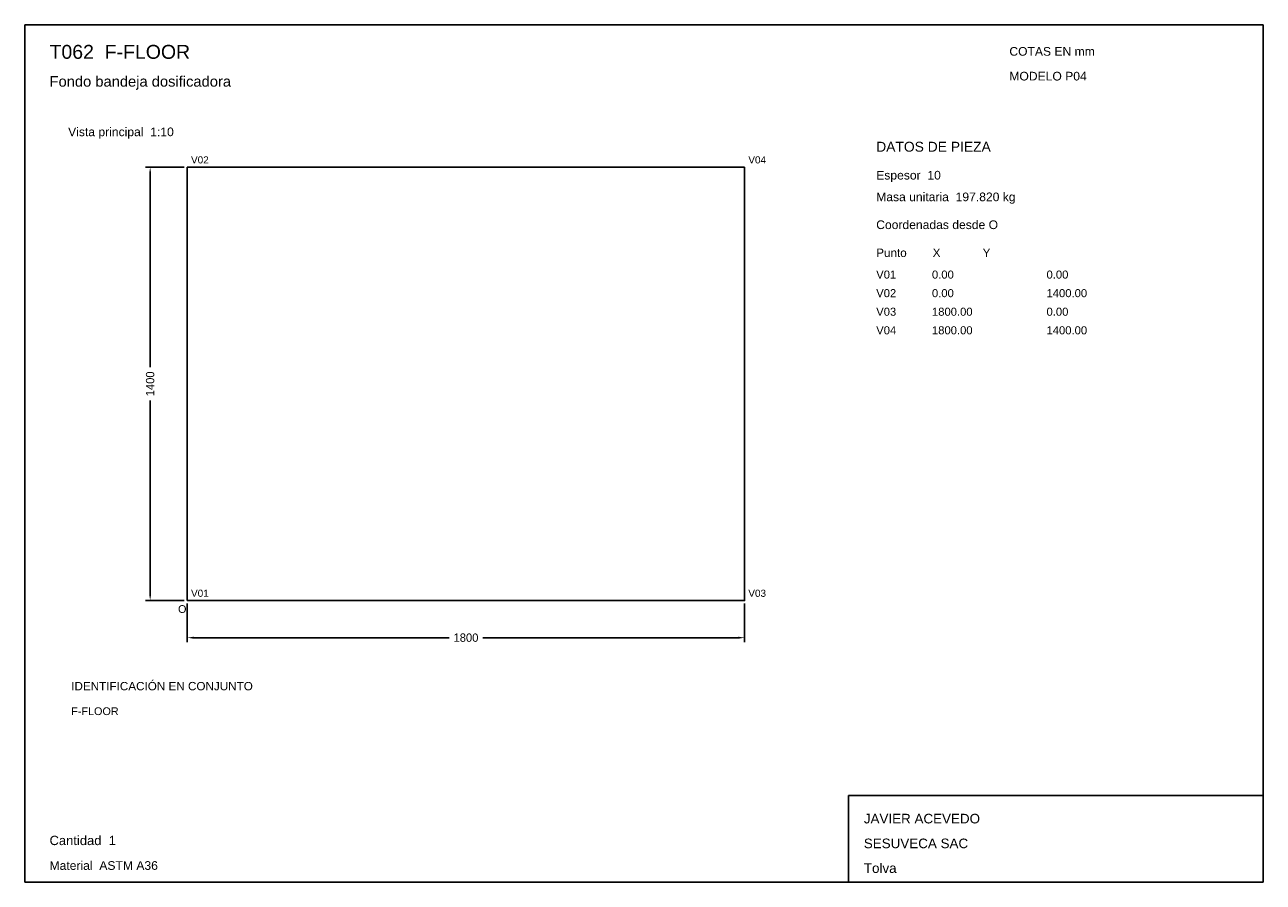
# Model space of a CAD drawing. Header units: millimetres. Extents: x 10 to 410, y 10 to 287.
import ezdxf

# ---------------------------------------------------------------- set-up
doc = ezdxf.new("R2010")
doc.units = ezdxf.units.MM
doc.styles.add('ARIAL', font='arial.ttf')
doc.dimstyles.get("Standard").update_dxf_attribs({"dimtxt": 2.5, "dimasz": 2.5, "dimexe": 1.25, "dimexo": 0.625, "dimtad": 1, "dimcen": 2.5, "dimazin": 3, "dimtfac": 1, "dimtmove": 0, "dimatfit": 3})

# ---------------------------------------------------------------- blocks, each defined once
blk = doc.blocks.new('_CLOSEDFILLED')
at = {"color": 0, "linetype": 'BYBLOCK'}
blk.add_solid([(-1, 0.16), (0, 0), (-1, -0.16)], dxfattribs=at)
blk = doc.blocks.new('*D1')
for p, q in [((62.5, 100), (62.5, 87.5)), ((242.5, 100), (242.5, 87.5)), ((64.5, 89), (147.1, 89)), ((157.9, 89), (240.5, 89))]:
    blk.add_line(p, q)
at = {"layer": 'Defpoints'}
for p in [(62.5, 101), (242.5, 101), (62.5, 89)]:
    blk.add_point(p, dxfattribs=at)
at = {"xscale": 2, "yscale": 2, "rotation": 180}
blk.add_blockref('_CLOSEDFILLED', (62.5, 89), dxfattribs=at)
at = {"xscale": 2, "yscale": 2}
blk.add_blockref('_CLOSEDFILLED', (242.5, 89), dxfattribs=at)
at = {"insert": (152.5, 89), "char_height": 2.7, "attachment_point": 5}
blk.add_mtext('1800', dxfattribs=at)
blk = doc.blocks.new('*D2')
for p, q in [((61.5, 241), (49, 241)), ((50.5, 176.4), (50.5, 239)), ((50.5, 103), (50.5, 165.6)), ((61.5, 101), (49, 101))]:
    blk.add_line(p, q)
at = {"layer": 'Defpoints'}
for p in [(62.5, 241), (50.5, 101), (62.5, 101)]:
    blk.add_point(p, dxfattribs=at)
at = {"xscale": 2, "yscale": 2}
for p, rotation in [((50.5, 241), 90), ((50.5, 101), 270)]:
    blk.add_blockref('_CLOSEDFILLED', p, dxfattribs=dict(at, rotation=rotation))
at = {"insert": (50.5, 171), "char_height": 2.7, "attachment_point": 5, "rotation": 90}
blk.add_mtext('1400', dxfattribs=at)

msp = doc.modelspace()

# ---------------------------------------------------------------- linework, layer by layer
for p, q in [((410, 287), (10, 287)), ((10, 287), (10, 10)), ((410, 10), (410, 287)), ((410, 38), (276, 38)), ((276, 38), (276, 10)), ((410, 10), (410, 38)), ((10, 10), (410, 10)), ((276, 10), (410, 10))]:
    msp.add_line(p, q)
for points in [[(62.5, 101), (62.5, 241), (62.5, 241)], [(62.5, 241), (242.5, 241), (242.5, 241)], [(242.5, 101), (242.5, 241), (242.5, 241)], [(62.5, 101), (242.5, 101), (242.5, 101)]]:
    msp.add_lwpolyline(points)

# ---------------------------------------------------------------- texts
at = {"style": 'ARIAL'}
for s, height, p in [('T062  F-FLOOR', 4.5, (18, 276)), ('COTAS EN mm', 2.8, (328, 277)), ('Fondo bandeja dosificadora', 3.4, (18, 267)), ('MODELO P04', 2.8, (328, 269)), ('Vista principal  1:10', 2.8, (24, 251)), ('DATOS DE PIEZA', 3.2, (285, 246)), ('V02', 2.3, (63.7, 242.2)), ('V04', 2.3, (243.7, 242.2)), ('Espesor  10', 2.8, (285, 237)), ('Masa unitaria  197.820 kg', 2.8, (285, 230)), ('Coordenadas desde O', 2.8, (285, 221)), ('Punto        X             Y', 2.7, (285, 212)), ('V01', 2.6, (285, 205)), ('0.00', 2.6, (303, 205)), ('0.00', 2.6, (340, 205)), ('V02', 2.6, (285, 199)), ('0.00', 2.6, (303, 199)), ('1400.00', 2.6, (340, 199)), ('V03', 2.6, (285, 193)), ('1800.00', 2.6, (303, 193)), ('0.00', 2.6, (340, 193)), ('V04', 2.6, (285, 187)), ('1800.00', 2.6, (303, 187)), ('1400.00', 2.6, (340, 187)), ('V01', 2.3, (63.7, 102.2)), ('V03', 2.3, (243.7, 102.2)), ('O', 2.5, (59.5, 97)), ('IDENTIFICACIÓN EN CONJUNTO', 2.7, (25, 72)), ('F-FLOOR', 2.5, (25, 64)), ('JAVIER ACEVEDO', 3.1, (281, 29)), ('Cantidad  1', 3, (18, 22)), ('SESUVECA SAC', 3.1, (281, 21)), ('Material  ASTM A36', 2.8, (18, 14)), ('Tolva', 3.1, (281, 13))]:
    msp.add_text(s, height=height, dxfattribs=at).set_placement(p)

# ---------------------------------------------------------------- dimensions: what is measured, and where the dimension line sits
dim = msp.add_linear_dim(base=(50.5, 101), p1=(62.5, 101), p2=(62.5, 241), angle=90, dimstyle='Standard', override={"dimtxt": 2.7, "dimasz": 2, "dimexe": 1.5, "dimexo": 1, "dimgap": 1, "dimdec": 2, "dimlfac": 10, "dimzin": 8})
dim.commit()
dim.dimension.update_dxf_attribs({"geometry": '*D2', "text_midpoint": (50.5, 171)})
dim = msp.add_linear_dim(base=(62.5, 89), p1=(62.5, 101), p2=(242.5, 101), dimstyle='Standard', override={"dimtxt": 2.7, "dimasz": 2, "dimexe": 1.5, "dimexo": 1, "dimgap": 1, "dimdec": 2, "dimlfac": 10, "dimzin": 8})
dim.commit()
dim.dimension.update_dxf_attribs({"geometry": '*D1', "text_midpoint": (152.5, 89)})

doc.saveas('drawing.dxf')
